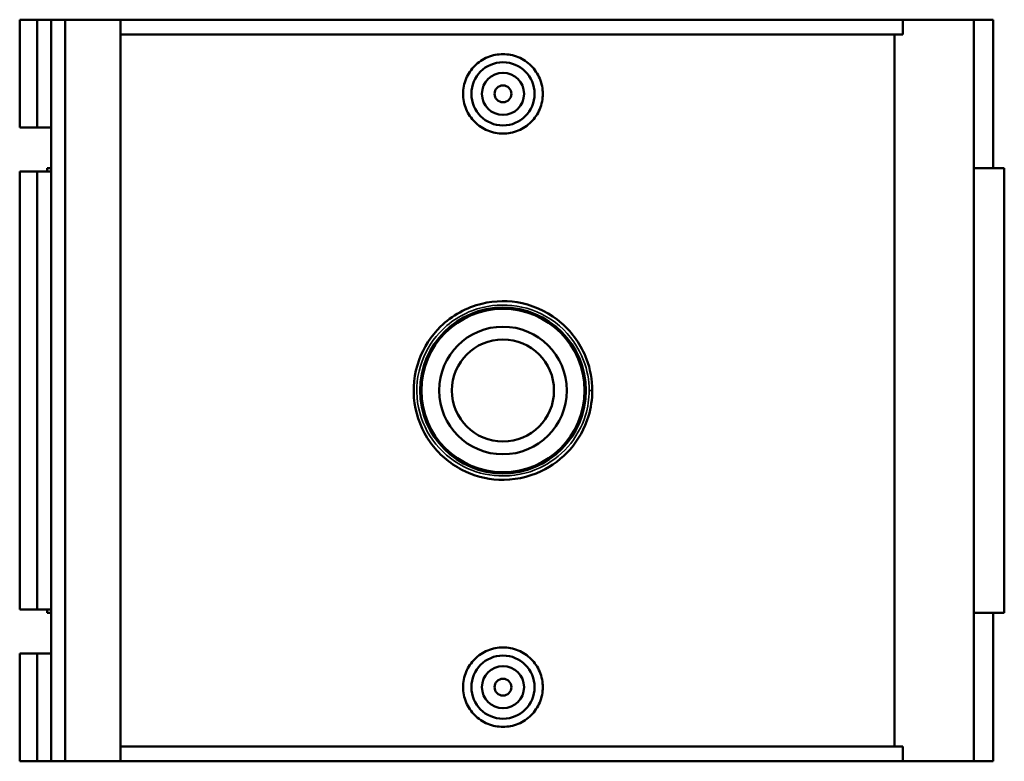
# Model space of a CAD drawing. Header units: inches. Extents: x -0.9 to 58, y -1.4 to 47.
# Tile 5 of 7: x 17.8 to 27, y 31.1 to 38.1. Entities that reach past the tile are written whole.
import ezdxf

# ---------------------------------------------------------------- set-up
doc = ezdxf.new("R2010")
doc.units = ezdxf.units.IN
doc.header["$MEASUREMENT"] = 0
doc.layers.add('Visible (ANSI)', color=7, linetype='Continuous', lineweight=50)
doc.layers.add('Visible Narrow (ANSI)', color=7, linetype='Continuous', lineweight=35)

msp = doc.modelspace()

# ---------------------------------------------------------------- linework, layer by layer
at = {"layer": 'Visible (ANSI)'}
for p, q in [((17.7743, 38.0728), (17.7743, 37.0662)), ((17.7743, 38.0728), (17.9388, 38.0728)), ((17.9388, 38.0728), (18.0679, 38.0728)), ((17.9388, 38.0728), (17.9388, 37.0662)), ((18.0679, 38.0728), (18.0679, 37.0662)), ((18.0679, 38.0728), (18.1995, 38.0728)), ((18.1995, 38.0728), (18.1995, 31.1428)), ((18.1995, 38.0728), (18.716, 38.0728)), ((18.716, 38.0728), (18.716, 31.1428)), ((18.716, 38.0728), (26.0333, 38.0728)), ((26.6953, 38.0728), (26.0333, 38.0728)), ((26.0333, 37.9342), (26.0333, 38.0728)), ((26.8782, 38.0728), (26.6953, 38.0728)), ((26.6953, 38.0728), (26.6953, 31.1428)), ((26.8782, 38.0728), (26.8782, 36.6868)), ((26.0333, 37.9342), (18.716, 37.9342)), ((25.9546, 31.2814), (25.9546, 37.9342)), ((17.7743, 37.0662), (17.9388, 37.0662)), ((17.9388, 37.0662), (18.0679, 37.0662)), ((18.0679, 37.0662), (18.0679, 36.654)), ((17.9388, 36.654), (17.7743, 36.654)), ((17.7743, 36.654), (17.7743, 32.5617)), ((18.0679, 36.654), (17.9388, 36.654)), ((17.9388, 36.654), (17.9388, 32.5617)), ((18.0679, 36.6868), (18.0314, 36.6868)), ((18.0314, 36.6868), (18.0314, 36.654)), ((18.0679, 36.654), (18.0679, 32.5617)), ((26.9813, 36.6868), (26.6953, 36.6868)), ((26.9813, 36.6868), (26.9813, 32.5288)), ((17.7743, 32.5617), (17.9388, 32.5617)), ((17.9388, 32.5617), (18.0679, 32.5617)), ((18.0314, 32.5617), (18.0314, 32.5288)), ((18.0314, 32.5288), (18.0679, 32.5288)), ((18.0679, 32.5617), (18.0679, 32.1495)), ((26.6953, 32.5288), (26.9813, 32.5288)), ((26.8782, 32.5288), (26.8782, 31.1428)), ((17.9388, 32.1495), (17.7743, 32.1495)), ((17.7743, 32.1495), (17.7743, 31.1428)), ((18.0679, 32.1495), (17.9388, 32.1495)), ((17.9388, 32.1495), (17.9388, 31.1428)), ((18.0679, 32.1495), (18.0679, 31.1428)), ((26.0333, 31.2814), (18.716, 31.2814)), ((26.0333, 31.1428), (26.0333, 31.2814)), ((17.7743, 31.1428), (17.9388, 31.1428)), ((17.9388, 31.1428), (18.0679, 31.1428)), ((18.0679, 31.1428), (18.1995, 31.1428)), ((18.1995, 31.1428), (18.716, 31.1428)), ((18.716, 31.1428), (26.0333, 31.1428)), ((26.0333, 31.1428), (26.6953, 31.1428)), ((26.6953, 31.1428), (26.8782, 31.1428))]:
    msp.add_line(p, q, dxfattribs=at)
for centre, radius in [((22.2934, 37.3798), 0.2953), ((22.2934, 37.3798), 0.1969), ((22.2934, 37.3798), 0.0787), ((22.2934, 34.6078), 0.7752), ((22.2934, 34.6078), 0.7632), ((22.2934, 34.6078), 0.5963), ((22.2934, 34.6078), 0.477), ((22.2934, 31.8358), 0.2953), ((22.2934, 31.8358), 0.1969), ((22.2934, 31.8358), 0.0787)]:
    msp.add_circle(centre, radius, dxfattribs=at)
for points, knots in [([(22.6659, 37.3798), (22.6659, 37.3331), (22.6565, 37.2833), (22.6183, 37.1918), (22.5896, 37.1501), (22.5234, 37.0843), (22.4815, 37.0558), (22.3899, 37.0181), (22.34, 37.0088), (22.2467, 37.0088), (22.1969, 37.0181), (22.1052, 37.0558), (22.0633, 37.0843), (21.9971, 37.1501), (21.9684, 37.1918), (21.9302, 37.2833), (21.9208, 37.3331), (21.9208, 37.4266), (21.9302, 37.4764), (21.9684, 37.5679), (21.9971, 37.6096), (22.0633, 37.6754), (22.1052, 37.7039), (22.1969, 37.7416), (22.2467, 37.7509), (22.34, 37.7509), (22.3899, 37.7416), (22.4815, 37.7039), (22.5234, 37.6754), (22.5896, 37.6096), (22.6183, 37.5679), (22.6565, 37.4764), (22.6659, 37.4266), (22.6659, 37.3798)], [0, 0, 0, 0, 0.356095, 0.356095, 0.712191, 0.712191, 1.067961, 1.067961, 1.423732, 1.423732, 1.779502, 1.779502, 2.135273, 2.135273, 2.491368, 2.491368, 2.847463, 2.847463, 3.203559, 3.203559, 3.559654, 3.559654, 3.915424, 3.915424, 4.271195, 4.271195, 4.626966, 4.626966, 4.982736, 4.982736, 5.338831, 5.338831, 5.694927, 5.694927, 5.694927, 5.694927]), ([(23.1282, 34.6078), (23.1282, 34.7082), (23.1099, 34.8084), (23.026, 35.0311), (22.945, 35.1474), (22.7368, 35.3285), (22.6093, 35.3929), (22.3501, 35.4503), (22.2202, 35.449), (21.9515, 35.384), (21.8162, 35.3089), (21.6208, 35.1177), (21.5519, 35.011), (21.4623, 34.7658), (21.4476, 34.6253), (21.4857, 34.3584), (21.5363, 34.232), (21.6896, 34.0163), (21.7923, 33.9271), (22.0161, 33.8114), (22.1343, 33.7796), (22.3898, 33.7675), (22.5272, 33.7951), (22.753, 33.9017), (22.8457, 33.9716), (22.9993, 34.1466), (23.0584, 34.2531), (23.1162, 34.4452), (23.1282, 34.5265), (23.1282, 34.6078)], [-19.222078, -19.222078, -19.222078, -19.222078, -18.488441, -18.488441, -17.47831, -17.47831, -16.461467, -16.461467, -15.535571, -15.535571, -14.438447, -14.438447, -13.527881, -13.527881, -12.525716, -12.525716, -11.555274, -11.555274, -10.582888, -10.582888, -9.707304, -9.707304, -8.712096, -8.712096, -7.876477, -7.876477, -7.001984, -7.001984, -6.407359, -6.407359, -6.407359, -6.407359]), ([(22.6659, 31.8358), (22.6659, 31.7891), (22.6565, 31.7393), (22.6183, 31.6478), (22.5896, 31.6061), (22.5234, 31.5403), (22.4815, 31.5118), (22.3899, 31.4741), (22.34, 31.4648), (22.2467, 31.4648), (22.1969, 31.4741), (22.1052, 31.5118), (22.0633, 31.5403), (21.9971, 31.6061), (21.9684, 31.6478), (21.9302, 31.7393), (21.9208, 31.7891), (21.9208, 31.8358), (21.9208, 31.8826), (21.9302, 31.9324), (21.9684, 32.0239), (21.9971, 32.0656), (22.0633, 32.1314), (22.1052, 32.1599), (22.1969, 32.1976), (22.2467, 32.2069), (22.34, 32.2069), (22.3899, 32.1976), (22.4815, 32.1599), (22.5234, 32.1314), (22.5896, 32.0656), (22.6183, 32.0239), (22.6565, 31.9324), (22.6659, 31.8826), (22.6659, 31.8358)], [2.847463, 2.847463, 2.847463, 2.847463, 3.203559, 3.203559, 3.559654, 3.559654, 3.915424, 3.915424, 4.271195, 4.271195, 4.626966, 4.626966, 4.982736, 4.982736, 5.338831, 5.338831, 5.694927, 5.694927, 5.694927, 6.051022, 6.051022, 6.407117, 6.407117, 6.762888, 6.762888, 7.118658, 7.118658, 7.474429, 7.474429, 7.830199, 7.830199, 8.186295, 8.186295, 8.54239, 8.54239, 8.54239, 8.54239])]:
    msp.add_open_spline(points, degree=3, knots=knots, dxfattribs=at)
at = {"layer": 'Visible Narrow (ANSI)'}
msp.add_line((23.1015, 34.6078), (23.1281, 34.6078), dxfattribs=at)
msp.add_open_spline([(23.0991, 34.6078), (23.0991, 34.53), (23.0875, 34.4522), (23.0318, 34.2683), (22.9747, 34.1663), (22.8264, 33.9989), (22.737, 33.932), (22.5191, 33.8299), (22.3865, 33.8036), (22.1398, 33.8151), (22.0258, 33.8456), (21.8097, 33.9563), (21.7106, 34.0417), (21.5627, 34.2481), (21.5138, 34.3691), (21.477, 34.6246), (21.4912, 34.759), (21.5777, 34.9937), (21.6442, 35.0958), (21.8328, 35.2788), (21.9634, 35.3508), (22.2227, 35.4129), (22.3481, 35.4141), (22.5983, 35.3593), (22.7214, 35.2976), (22.9224, 35.1243), (23.0005, 35.013), (23.0814, 34.7998), (23.0991, 34.7039), (23.0991, 34.6078)], degree=3, knots=[6.407359, 6.407359, 6.407359, 6.407359, 7.001984, 7.001984, 7.876477, 7.876477, 8.712096, 8.712096, 9.707304, 9.707304, 10.582888, 10.582888, 11.555274, 11.555274, 12.525716, 12.525716, 13.527881, 13.527881, 14.438447, 14.438447, 15.535571, 15.535571, 16.461467, 16.461467, 17.47831, 17.47831, 18.488441, 18.488441, 19.222078, 19.222078, 19.222078, 19.222078], dxfattribs=at)

doc.saveas('drawing.dxf')
